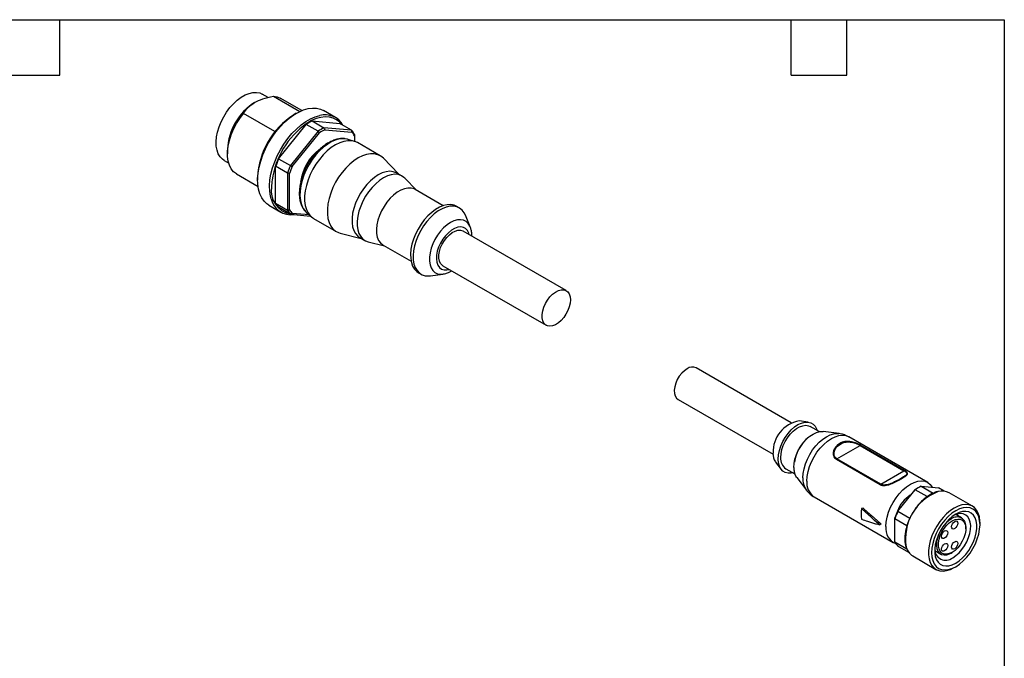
# Model space of a CAD drawing. Header units: millimetres. Extents: x 6 to 273, y 6 to 210.
# Tile 4 of 4: x 138 to 273, y 122 to 210. Entities that reach past the tile are written whole.
import ezdxf

# ---------------------------------------------------------------- set-up
doc = ezdxf.new("R2010")
doc.units = ezdxf.units.MM
doc.linetypes.add('SLD-Solid', pattern=[0])
doc.layers.add('TEXT', color=140, linetype='SLD-Solid', lineweight=25)

msp = doc.modelspace()

# ---------------------------------------------------------------- linework, layer by layer
for p, q in [((172.09, 198.88), (171.29, 199.34)), ((172.81, 199.06), (176.44, 196.97)), ((176.7, 197.09), (173.76, 198.79)), ((173.03, 194.2), (168.7, 196.69)), ((175.95, 196.72), (175.6, 196.51)), ((181.33, 196.15), (179.7, 197.09)), ((173.53, 190.48), (177.32, 195.2)), ((178.95, 194.26), (177.32, 195.2)), ((178.12, 195.66), (181.92, 195.32)), ((178.12, 195.66), (179.75, 194.72)), ((183.54, 194.39), (179.75, 194.72)), ((179.85, 194.46), (183.58, 194.12)), ((183.54, 194.39), (181.92, 195.32)), ((178.95, 194.26), (175.15, 189.54)), ((175.39, 189.4), (179.13, 194.04)), ((183.93, 192.86), (183.08, 193.13)), ((183.94, 193.61), (183.94, 192.86)), ((166.51, 191.75), (166.51, 191.14)), ((187.44, 190.89), (184.33, 192.69)), ((173.53, 190.48), (175.15, 189.54)), ((189.96, 188.4), (187.89, 190.54)), ((166.04, 190.25), (166.68, 189.88)), ((173.12, 184.39), (173.12, 189.45)), ((174.75, 188.51), (173.12, 189.45)), ((167.76, 188.4), (170.7, 186.69)), ((170.65, 187.94), (170.65, 187.53)), ((174.75, 188.51), (174.75, 183.45)), ((175.03, 183.49), (175.03, 188.47)), ((190.45, 188.11), (189.75, 188.52)), ((192.43, 186.16), (190.84, 187.81)), ((196.1, 184.04), (192.25, 186.27)), ((172.2, 184.1), (173.83, 183.16)), ((173.12, 184.39), (174.75, 183.45)), ((175.15, 182.88), (173.53, 183.82)), ((198.31, 183.75), (197.95, 183.95)), ((175.15, 182.88), (177.88, 182.63)), ((177.74, 182.77), (175.39, 182.98)), ((177.26, 183.2), (177.32, 183.15)), ((177.32, 183.15), (177.98, 182.55)), ((199.8, 181.14), (199.15, 182.73)), ((178.33, 182.29), (181.44, 180.5)), ((181.97, 180.28), (184.86, 179.56)), ((184.65, 179.68), (185.35, 179.28)), ((212.97, 172.4), (198.82, 180.56)), ((185.8, 179.09), (188.03, 178.54)), ((187.85, 178.64), (191.7, 176.42)), ((196.07, 175.8), (210.22, 167.64)), ((192.7, 174.86), (193.06, 174.66)), ((194.36, 174.43), (196.06, 174.67)), ((243.83, 154.29), (230.8, 161.81)), ((228.3, 157.48), (241.33, 149.96)), ((246.17, 154.38), (244.93, 154.53)), ((247.67, 153.06), (246.43, 153.77)), ((250.38, 152.79), (248.22, 153.08)), ((262.54, 146.09), (251.71, 152.34)), ((250.09, 149.34), (253.28, 151.18)), ((253.28, 151.18), (259.29, 147.71)), ((259.36, 147.73), (253.35, 151.2)), ((241.67, 148.89), (242.43, 147.89)), ((250.02, 149.28), (256.03, 145.81)), ((256.1, 145.87), (250.09, 149.34)), ((243.08, 147.97), (244.32, 147.26)), ((256.1, 145.87), (259.29, 147.71)), ((244.58, 146.77), (245.9, 145.04)), ((260.73, 145.05), (258.41, 142.16)), ((258.45, 142.15), (260.83, 145.1)), ((262.47, 144.15), (260.83, 145.1)), ((261.23, 145.36), (261.09, 145.28)), ((261.63, 145.57), (263.28, 144.62)), ((261.63, 145.57), (264.01, 145.36)), ((264.81, 144.89), (264.01, 145.36)), ((268.68, 142.83), (265.5, 144.67)), ((246.96, 144.11), (257.79, 137.86)), ((253.68, 142.59), (253.47, 142.52)), ((258.45, 142.15), (260.1, 141.2)), ((259.69, 140.16), (258.05, 141.11)), ((258.05, 137.94), (258.05, 141.11)), ((260.19, 141.38), (260.15, 141.3)), ((267.18, 141.22), (266.38, 141.68)), ((269.72, 140.3), (269.72, 140.55)), ((256.17, 140.4), (255.96, 140.28)), ((259.66, 140.05), (259.65, 140)), ((267.77, 139.75), (267.77, 139.91)), ((258.05, 137.94), (259.69, 137)), ((259.96, 136.5), (258.45, 137.37)), ((263.53, 136.75), (264.33, 136.28)), ((265.76, 136.42), (265.9, 136.5)), ((260.5, 136.01), (263.68, 134.17)), ((266.18, 134.42), (266.39, 134.54))]:
    msp.add_line(p, q)
at = {"flags": 128}
for points in [[(166.04, 190.25), (165.82, 190.41), (165.5, 190.73), (165.25, 191.15), (165.08, 191.64), (164.98, 192.2), (164.96, 192.81), (165.02, 193.47), (165.16, 194.15), (165.37, 194.85), (165.65, 195.55), (166, 196.23), (166.4, 196.88), (166.85, 197.49), (167.34, 198.03), (167.86, 198.51), (168.4, 198.92), (168.94, 199.23), (169.48, 199.45), (170, 199.57), (170.49, 199.58), (170.94, 199.5), (171.29, 199.34)], [(172.81, 199.06), (173.31, 198.98), (173.76, 198.79)], [(172.2, 184.1), (171.93, 184.28), (171.53, 184.66), (171.21, 185.12), (170.95, 185.67), (170.77, 186.29), (170.67, 186.98), (170.65, 187.72), (170.71, 188.51), (170.85, 189.32), (171.07, 190.16), (171.36, 191), (171.72, 191.84), (172.15, 192.66), (172.63, 193.44), (173.16, 194.19), (173.74, 194.88), (174.35, 195.5), (174.98, 196.05), (175.63, 196.52), (176.28, 196.89), (176.93, 197.17), (177.56, 197.36), (178.17, 197.43), (178.74, 197.41), (179.28, 197.28), (179.7, 197.09)], [(167.76, 188.4), (167.74, 188.4), (167.35, 188.7), (167.03, 189.1), (166.78, 189.59), (166.61, 190.16), (166.52, 190.8), (166.52, 191.5), (166.61, 192.23), (166.78, 193), (167.03, 193.78), (167.35, 194.55), (167.74, 195.3), (168.2, 196.02), (168.7, 196.69)], [(172.5, 184.97), (172.4, 185.35), (172.3, 186.04), (172.28, 186.78), (172.34, 187.57), (172.48, 188.38), (172.7, 189.22), (172.99, 190.06), (173.35, 190.9), (173.77, 191.72), (174.25, 192.5), (174.79, 193.25), (175.36, 193.94), (175.97, 194.56), (176.6, 195.11), (177.25, 195.58), (177.91, 195.95), (178.55, 196.24), (179.16, 196.41)], [(182.15, 195.19), (181.9, 195.49), (181.48, 195.82), (181.01, 196.06), (180.49, 196.2), (179.92, 196.23), (179.32, 196.16), (178.69, 195.98), (178.04, 195.71), (177.4, 195.33), (177.37, 195.31)], [(183.08, 193.13), (182.97, 193.16), (182.49, 193.23), (181.96, 193.2), (181.41, 193.06), (180.84, 192.83), (180.27, 192.5), (179.7, 192.08), (179.15, 191.58), (178.63, 191.01), (178.14, 190.38), (177.71, 189.7), (177.32, 188.98), (177, 188.25), (176.75, 187.51), (176.57, 186.78), (176.47, 186.07), (176.45, 185.4), (176.51, 184.77), (176.65, 184.21), (176.87, 183.72), (177.15, 183.32), (177.26, 183.2)], [(184.33, 192.69), (184, 192.84), (183.53, 192.95), (183.02, 192.96), (182.47, 192.87), (181.9, 192.68), (181.33, 192.39), (180.75, 192.01), (180.18, 191.55), (179.64, 191.01), (179.12, 190.4), (178.65, 189.74), (178.23, 189.04), (177.86, 188.31), (177.56, 187.57), (177.33, 186.82), (177.17, 186.09), (177.09, 185.38), (177.09, 184.71), (177.17, 184.09), (177.33, 183.54), (177.56, 183.06), (177.86, 182.66), (178.23, 182.36), (178.33, 182.29)], [(187.89, 190.54), (187.54, 190.83), (187.12, 191.04), (186.64, 191.15), (186.13, 191.16), (185.58, 191.07), (185.02, 190.88), (184.44, 190.59), (183.86, 190.21), (183.29, 189.75), (182.75, 189.21), (182.24, 188.61), (181.76, 187.95), (181.34, 187.25), (180.97, 186.52), (180.67, 185.77), (180.44, 185.03), (180.29, 184.29), (180.21, 183.58), (180.21, 182.91), (180.29, 182.3), (180.44, 181.74), (180.67, 181.26), (180.97, 180.87), (181.34, 180.56), (181.76, 180.35), (181.97, 180.28)], [(189.75, 188.52), (189.65, 188.57), (189.23, 188.71), (188.76, 188.76), (188.26, 188.69), (187.73, 188.53), (187.2, 188.27), (186.66, 187.91), (186.13, 187.47), (185.63, 186.95), (185.16, 186.37), (184.74, 185.74), (184.38, 185.07), (184.07, 184.38), (183.84, 183.68), (183.68, 183), (183.6, 182.34), (183.6, 181.71), (183.68, 181.14), (183.84, 180.64), (184.07, 180.22), (184.38, 179.88), (184.65, 179.68)], [(190.84, 187.81), (190.72, 187.92), (190.36, 188.16), (189.93, 188.31), (189.47, 188.35), (188.97, 188.29), (188.44, 188.12), (187.9, 187.86), (187.37, 187.5), (186.84, 187.06), (186.34, 186.54), (185.87, 185.96), (185.45, 185.33), (185.08, 184.66), (184.78, 183.97), (184.55, 183.28), (184.39, 182.59), (184.31, 181.93), (184.31, 181.31), (184.39, 180.74), (184.55, 180.23), (184.78, 179.81), (185.08, 179.47), (185.45, 179.22), (185.8, 179.09)], [(172.62, 187.55), (172.6, 187.36), (172.56, 186.59)], [(192.25, 186.27), (192.11, 186.34), (191.71, 186.45), (191.27, 186.46), (190.79, 186.37), (190.3, 186.18), (189.8, 185.89), (189.3, 185.51), (188.83, 185.06), (188.38, 184.53), (187.98, 183.95), (187.64, 183.34), (187.35, 182.7), (187.14, 182.05), (187, 181.41), (186.94, 180.81), (186.96, 180.24), (187.06, 179.73), (187.24, 179.29), (187.49, 178.94), (187.8, 178.67), (187.85, 178.64)], [(197.95, 183.95), (197.6, 184.11), (197.14, 184.19), (196.65, 184.18), (196.13, 184.06), (195.6, 183.84), (195.06, 183.53), (194.52, 183.13), (194, 182.65), (193.51, 182.1), (193.06, 181.49), (192.66, 180.84), (192.31, 180.16), (192.03, 179.46), (191.81, 178.76), (191.68, 178.08), (191.62, 177.42), (191.64, 176.81), (191.74, 176.25), (191.91, 175.76), (192.16, 175.34), (192.47, 175.02), (192.7, 174.86)], [(199.15, 182.73), (198.98, 183.07), (198.7, 183.44), (198.35, 183.72), (197.95, 183.91), (197.5, 183.99), (197.01, 183.97), (196.49, 183.85), (195.95, 183.63), (195.41, 183.32), (194.87, 182.92), (194.36, 182.44), (193.86, 181.89), (193.41, 181.29), (193.01, 180.64), (192.66, 179.95), (192.38, 179.26), (192.17, 178.56), (192.03, 177.87), (191.97, 177.22), (191.99, 176.6), (192.09, 176.04), (192.26, 175.55), (192.51, 175.14), (192.83, 174.81), (193.2, 174.58), (193.63, 174.44), (194.11, 174.41), (194.36, 174.43)], [(199.8, 181.14), (199.75, 181.26), (199.52, 181.61), (199.23, 181.88), (198.87, 182.05), (198.47, 182.12), (198.04, 182.09), (197.57, 181.96), (197.1, 181.73), (196.62, 181.41), (196.16, 181.01), (195.72, 180.53), (195.32, 180), (194.96, 179.42), (194.67, 178.82), (194.44, 178.2), (194.29, 177.59), (194.21, 177), (194.21, 176.44), (194.29, 175.94), (194.44, 175.51), (194.67, 175.16), (194.96, 174.89), (195.32, 174.72), (195.72, 174.65), (196.06, 174.67)], [(199.67, 180.08), (199.61, 180.29), (199.43, 180.64), (199.17, 180.91), (198.86, 181.07), (198.5, 181.13), (198.09, 181.08), (197.67, 180.93), (197.23, 180.68), (196.81, 180.34), (196.4, 179.92), (196.04, 179.44), (195.72, 178.91), (195.47, 178.36), (195.29, 177.8), (195.19, 177.25), (195.17, 176.74), (195.23, 176.28), (195.37, 175.89), (195.59, 175.58), (195.87, 175.36), (196.21, 175.25), (196.6, 175.24), (196.92, 175.31)], [(196.07, 175.8), (195.97, 175.87), (195.75, 176.11), (195.59, 176.44), (195.51, 176.84), (195.51, 177.29), (195.59, 177.78), (195.75, 178.29), (195.97, 178.79), (196.26, 179.27), (196.59, 179.7), (196.96, 180.07), (197.35, 180.37), (197.74, 180.57), (198.12, 180.68), (198.48, 180.68), (198.79, 180.58), (198.82, 180.56)], [(213.54, 171.14), (213.5, 170.67), (213.38, 170.16), (213.19, 169.66), (212.93, 169.16), (212.62, 168.71), (212.27, 168.3), (211.89, 167.97), (211.49, 167.72), (211.1, 167.56), (210.73, 167.51), (210.4, 167.56), (210.12, 167.7), (209.89, 167.95), (209.74, 168.27), (209.66, 168.67), (209.66, 169.13), (209.74, 169.62), (209.89, 170.13), (210.12, 170.63), (210.4, 171.11), (210.73, 171.54), (211.1, 171.91), (211.49, 172.2), (211.89, 172.41), (212.27, 172.51), (212.62, 172.52), (212.93, 172.42), (213.19, 172.22), (213.38, 171.94), (213.5, 171.57), (213.54, 171.14)], [(229.55, 161.69), (229.17, 161.42), (228.81, 161.07), (228.48, 160.66), (228.2, 160.19), (227.99, 159.7), (227.85, 159.21), (227.79, 158.74), (227.81, 158.31), (227.91, 157.95), (228.09, 157.66), (228.3, 157.48)], [(242.03, 149.3), (242.07, 149.87), (242.2, 150.47), (242.4, 151.08), (242.67, 151.69), (243, 152.27), (243.39, 152.81), (243.82, 153.29), (244.28, 153.7), (244.75, 154.02), (245.23, 154.24), (245.69, 154.36), (246.12, 154.38), (246.5, 154.29), (246.84, 154.1), (247.11, 153.81), (247.31, 153.43), (247.38, 153.23)], [(242.39, 149.51), (242.43, 150.03), (242.55, 150.59), (242.74, 151.15), (243, 151.71), (243.33, 152.23), (243.7, 152.71), (244.11, 153.13), (244.54, 153.47), (244.97, 153.72), (245.4, 153.88), (245.81, 153.93), (246.18, 153.88), (246.43, 153.77)], [(244.18, 148.15), (244.22, 148.7), (244.34, 149.28), (244.54, 149.88), (244.8, 150.47), (245.13, 151.03), (245.51, 151.56), (245.93, 152.02), (246.37, 152.42), (246.83, 152.73), (247.29, 152.95), (247.74, 153.07), (248.16, 153.09), (248.22, 153.08)], [(245.42, 146.73), (245.46, 147.34), (245.58, 147.98), (245.78, 148.64), (246.04, 149.3), (246.37, 149.94), (246.76, 150.55), (247.2, 151.1), (247.67, 151.6), (248.17, 152.03), (248.67, 152.37), (249.18, 152.61), (249.68, 152.76), (250.15, 152.81), (250.37, 152.79)], [(245.98, 146.29), (246.02, 146.92), (246.14, 147.58), (246.34, 148.26), (246.62, 148.94), (246.96, 149.6), (247.36, 150.23), (247.81, 150.8), (248.3, 151.32), (248.81, 151.76), (249.34, 152.11), (249.86, 152.36), (250.37, 152.52), (250.86, 152.56), (251.31, 152.51), (251.71, 152.34)], [(244.03, 147.42), (243.82, 147.38), (243.39, 147.36), (243, 147.45), (242.67, 147.65), (242.4, 147.94), (242.2, 148.32), (242.07, 148.78), (242.03, 149.3)], [(244.58, 146.77), (244.54, 146.82), (244.45, 146.96)], [(256.81, 140.04), (256.85, 140.67), (256.98, 141.33), (257.18, 142.01), (257.45, 142.69), (257.79, 143.35), (258.2, 143.97), (258.64, 144.55), (259.13, 145.06), (259.64, 145.5), (260.17, 145.85), (260.69, 146.11), (261.21, 146.26), (261.69, 146.31), (262.14, 146.25), (262.54, 146.09), (262.89, 145.82), (263.16, 145.46), (263.18, 145.43)], [(269.72, 140.55), (269.71, 140.85), (269.63, 141.4), (269.47, 141.9), (269.24, 142.31), (268.94, 142.65), (268.58, 142.89), (268.17, 143.03), (267.71, 143.07), (267.22, 143.01), (266.71, 142.85), (266.18, 142.59), (265.65, 142.24), (265.14, 141.8), (264.65, 141.3), (264.19, 140.73), (263.78, 140.11), (263.42, 139.45), (263.12, 138.78), (262.89, 138.1), (262.73, 137.42), (262.65, 136.77), (262.65, 136.16), (262.73, 135.61), (262.89, 135.11), (263.12, 134.7), (263.42, 134.36), (263.78, 134.12), (264.19, 133.98), (264.65, 133.94), (265.14, 134), (265.65, 134.16), (266.18, 134.42), (266.18, 134.42)], [(266.39, 134.54), (266.91, 134.89), (267.42, 135.33), (267.9, 135.83), (268.35, 136.41), (268.74, 137.03), (269.08, 137.68), (269.35, 138.35), (269.55, 139.02), (269.67, 139.68), (269.72, 140.3), (269.67, 140.88), (269.55, 141.39), (269.35, 141.83), (269.08, 142.19), (268.74, 142.45), (268.35, 142.61), (267.9, 142.67), (267.42, 142.63), (266.91, 142.47), (266.39, 142.22), (265.87, 141.87), (265.36, 141.44), (264.88, 140.93), (264.44, 140.36), (264.04, 139.74), (263.7, 139.09), (263.43, 138.42), (263.23, 137.74), (263.11, 137.09), (263.07, 136.46), (263.11, 135.89), (263.23, 135.37), (263.43, 134.93), (263.7, 134.57), (264.04, 134.31), (264.44, 134.15), (264.88, 134.09), (265.36, 134.14), (265.87, 134.29), (266.39, 134.54)], [(266.39, 135.03), (266.87, 135.36), (267.33, 135.76), (267.77, 136.23), (268.17, 136.77), (268.52, 137.35), (268.82, 137.95), (269.05, 138.57), (269.2, 139.18), (269.28, 139.77), (269.28, 140.33), (269.2, 140.83), (269.05, 141.26), (268.82, 141.61), (268.52, 141.88), (268.17, 142.05), (267.77, 142.12), (267.33, 142.09), (266.87, 141.96), (266.39, 141.73), (265.91, 141.41), (265.45, 141.01), (265.01, 140.53), (264.61, 140), (264.26, 139.42), (263.96, 138.81), (263.74, 138.19), (263.58, 137.58), (263.5, 136.99), (263.5, 136.44), (263.58, 135.94), (263.74, 135.5), (263.96, 135.15), (264.26, 134.88), (264.61, 134.71), (265.01, 134.64), (265.45, 134.67), (265.91, 134.8), (266.39, 135.03)], [(265.97, 135.77), (266.41, 136.07), (266.84, 136.45), (267.24, 136.91), (267.6, 137.41), (267.9, 137.96), (268.15, 138.53), (268.32, 139.1), (268.42, 139.66), (268.44, 140.18), (268.38, 140.66), (268.24, 141.06), (268.03, 141.39), (267.76, 141.63), (267.42, 141.78), (267.04, 141.82), (266.63, 141.76), (266.19, 141.6), (266.17, 141.59)], [(265.9, 140.83), (266.29, 141.01), (266.66, 141.08), (267, 141.05), (267.29, 140.92), (267.52, 140.69), (267.68, 140.37), (267.76, 139.97), (267.76, 139.52), (267.68, 139.03), (267.52, 138.52), (267.29, 138.02), (267, 137.55), (266.66, 137.13), (266.29, 136.78), (265.9, 136.5), (265.51, 136.33), (265.13, 136.25), (264.8, 136.28), (264.5, 136.42), (264.27, 136.65), (264.11, 136.97), (264.03, 137.37), (264.03, 137.82), (264.11, 138.31), (264.27, 138.81), (264.5, 139.31), (264.8, 139.78), (265.13, 140.2), (265.51, 140.56), (265.9, 140.83)], [(266.25, 139.77), (266.09, 139.71), (265.95, 139.74), (265.86, 139.85), (265.83, 140.02), (265.86, 140.22), (265.95, 140.43), (266.09, 140.62), (266.25, 140.75), (266.41, 140.81), (266.55, 140.78), (266.64, 140.67), (266.67, 140.51), (266.64, 140.3), (266.55, 140.09), (266.41, 139.9), (266.25, 139.77)], [(264.87, 138.46), (264.71, 138.41), (264.57, 138.43), (264.48, 138.54), (264.45, 138.71), (264.48, 138.92), (264.57, 139.13), (264.71, 139.31), (264.87, 139.44), (265.03, 139.5), (265.17, 139.47), (265.26, 139.37), (265.3, 139.2), (265.26, 138.99), (265.17, 138.78), (265.03, 138.59), (264.87, 138.46)], [(264.05, 138.99), (264.05, 138.99), (263.87, 138.47), (263.76, 137.95), (263.74, 137.47), (263.8, 137.04), (263.95, 136.68), (264.16, 136.41), (264.44, 136.23), (264.78, 136.15), (265.15, 136.18), (265.55, 136.32), (265.76, 136.42)], [(264.87, 136.71), (264.71, 136.65), (264.57, 136.68), (264.48, 136.78), (264.45, 136.95), (264.48, 137.16), (264.57, 137.37), (264.71, 137.56), (264.87, 137.69), (265.03, 137.74), (265.17, 137.72), (265.26, 137.61), (265.3, 137.44), (265.26, 137.24), (265.17, 137.03), (265.03, 136.84), (264.87, 136.71)], [(266.25, 136.99), (266.09, 136.94), (265.95, 136.96), (265.86, 137.07), (265.83, 137.24), (265.86, 137.45), (265.95, 137.66), (266.09, 137.84), (266.25, 137.97), (266.41, 138.03), (266.55, 138), (266.64, 137.9), (266.67, 137.73), (266.64, 137.52), (266.55, 137.31), (266.41, 137.13), (266.25, 136.99)]]:
    msp.add_lwpolyline(points, dxfattribs=at)
for centre, radius, start, end in [((174.53, 191.41), 8.03, 122.4469, 177.5531), ((181.34, 187.48), 10.7, 122.4477, 177.5577), ((179.91, 193.72), 2.79, 28.8603, 105.5363), ((184.04, 185.9), 11.53, 125.3388, 171.8074), ((181.1, 189.57), 6.78, 116.0755, 123.9191), ((182.73, 188.63), 6.78, 116.0755, 123.9191), ((182.78, 188.55), 6.59, 116.3943, 123.6003), ((181.38, 192.44), 2.9, 28.1943, 42.007), ((181.47, 192.26), 2.82, 28.7545, 41.4469), ((184.16, 185.76), 11.63, 156.0578, 161.5309), ((183.13, 186.45), 6.64, 127.3354, 172.7885), ((185.78, 184.82), 11.63, 156.0578, 161.5309), ((185.75, 184.85), 11.31, 156.2802, 161.3084), ((175.7, 186.05), 3.18, 170.1678, 258.6782), ((175.23, 185.61), 2.81, 193.1811, 278.5569), ((175.68, 185.76), 2.9, 208.1943, 222.007), ((177.31, 184.82), 2.9, 208.1943, 222.007), ((177.51, 184.85), 2.82, 208.7545, 221.4469), ((230.28, 160.69), 1.24, 65.1287, 126.1818), ((245.65, 150.27), 4.32, 99.5686, 182.0179), ((249.54, 148.11), 5.34, 128.1728, 171.8326), ((243.33, 150.03), 2.01, 177.3557, 214.2354), ((244.04, 149.33), 1.67, 174.0333, 234.6545), ((246.57, 148.06), 2.39, 177.9967, 207.4891), ((248.13, 146.59), 2.71, 177.0007, 214.5441), ((248.29, 146.03), 2.33, 173.5491, 235.1388), ((266.39, 138.38), 6.89, 110.4636, 189.6081), ((263.49, 141.13), 4.79, 120.0717, 125.1527), ((263.52, 141.36), 4.61, 114.1977, 125.797), ((265.17, 140.41), 4.61, 114.1977, 125.797), ((264.54, 142.87), 2.04, 62.1083, 105.7497), ((262.53, 140.63), 4.41, 122.7344, 159.9694), ((258.16, 141.78), 4.74, 171.0975, 188.9025), ((265.28, 138.96), 7.58, 155.0493, 162.5394), ((265.6, 138.78), 7.9, 154.7473, 162.8413), ((267.25, 137.83), 7.9, 154.7473, 162.8413), ((267.73, 137.83), 3.8, 121.3132, 143.1795), ((266.54, 140.11), 1.25, 350.9325, 129.0567), ((258.99, 139.75), 2.2, 172.466, 248.3754), ((259.85, 138.78), 1.98, 204.903, 225.2983), ((261.61, 137.76), 2.07, 194.7649, 237.5651), ((265.01, 136.94), 1.51, 178.769, 309.388)]:
    msp.add_arc(centre, radius, start, end)
for points, knots in [([(170.23, 198.18), (170.56, 198.38), (170.92, 198.54), (171.77, 198.83), (172.25, 198.95), (172.81, 199.06)], [0, 0, 0, 0, 0.5, 0.5, 1, 1, 1, 1]), ([(168.7, 196.69), (168.9, 197.02), (169.11, 197.29), (169.61, 197.78), (169.89, 197.99), (170.23, 198.18)], [0, 0, 0, 0, 0.5, 0.5, 1, 1, 1, 1]), ([(183.06, 193.13), (182.93, 193.17), (182.64, 193.25), (182.16, 193.26), (181.63, 193.19), (181.08, 193.03), (180.53, 192.77), (179.97, 192.43), (179.42, 192.01), (178.9, 191.52), (178.4, 190.96), (177.95, 190.36), (177.53, 189.71), (177.18, 189.04), (176.88, 188.34), (176.64, 187.63), (176.47, 186.93), (176.38, 186.29), (176.37, 185.9), (176.36, 185.73)], [0, 0, 0, 0, 0.047221, 0.104146, 0.162254, 0.22168, 0.282101, 0.343039, 0.404091, 0.465053, 0.525892, 0.586626, 0.647299, 0.707964, 0.768669, 0.829462, 0.890402, 0.951544, 1, 1, 1, 1]), ([(176.36, 185.73), (176.36, 185.61), (176.37, 185.28), (176.44, 184.77), (176.6, 184.21), (176.84, 183.72), (177.06, 183.38), (177.23, 183.25), (177.26, 183.22)], [0, 0, 0, 0, 0.111762, 0.322961, 0.534151, 0.743306, 0.948316, 1, 1, 1, 1]), ([(200.02, 179.87), (200.02, 179.92), (200.04, 180.17), (199.97, 180.57), (199.89, 180.95), (199.8, 181.12), (199.79, 181.15)], [0, 0, 0, 0, 0.094446, 0.538837, 0.931723, 1, 1, 1, 1]), ([(196.09, 174.68), (196.21, 174.7), (196.49, 174.74), (196.89, 174.89), (197.16, 175.05), (197.27, 175.11)], [0, 0, 0, 0, 0.292351, 0.706199, 1, 1, 1, 1]), ([(251.71, 152.33), (251.57, 152.41), (251.26, 152.58), (250.8, 152.73), (250.49, 152.77), (250.36, 152.79)], [0, 0, 0, 0, 0.327522, 0.739915, 1, 1, 1, 1]), ([(253.35, 151.2), (253.25, 151.26), (253.04, 151.37), (252.67, 151.52), (252.27, 151.65), (251.76, 151.74), (251.13, 151.73), (250.47, 151.48), (249.92, 151.03), (249.64, 150.52), (249.57, 150.09), (249.61, 149.76), (249.75, 149.47), (249.93, 149.34), (250.02, 149.28)], [0, 0, 0, 0, 0.060168, 0.122148, 0.182269, 0.247068, 0.365917, 0.50006, 0.631347, 0.752828, 0.817998, 0.87751, 0.940038, 1, 1, 1, 1]), ([(250.09, 149.34), (250.01, 149.4), (249.84, 149.52), (249.72, 149.79), (249.68, 150.09), (249.76, 150.49), (250.03, 150.97), (250.56, 151.38), (251.18, 151.64), (251.78, 151.66), (252.27, 151.58), (252.64, 151.48), (252.99, 151.34), (253.19, 151.23), (253.28, 151.18)], [0, 0, 0, 0, 0.059194, 0.120461, 0.180102, 0.244426, 0.368308, 0.499948, 0.632793, 0.755724, 0.819917, 0.879895, 0.940741, 1, 1, 1, 1]), ([(244.17, 148.1), (244.18, 147.95), (244.2, 147.63), (244.29, 147.26), (244.41, 147.06), (244.45, 146.98)], [0, 0, 0, 0, 0.357509, 0.755216, 1, 1, 1, 1]), ([(256.03, 145.81), (256.13, 145.76), (256.34, 145.67), (256.71, 145.66), (257.11, 145.74), (257.62, 145.92), (258.26, 146.22), (258.92, 146.6), (259.46, 146.92), (259.74, 147.14), (259.81, 147.3), (259.76, 147.43), (259.63, 147.57), (259.45, 147.68), (259.36, 147.73)], [0, 0, 0, 0, 0.0600343, 0.1225205, 0.1820513, 0.2472161, 0.3688292, 0.5000447, 0.6341585, 0.7530137, 0.817743, 0.8778123, 0.939816, 1, 1, 1, 1]), ([(259.29, 147.71), (259.37, 147.66), (259.54, 147.56), (259.66, 147.42), (259.7, 147.3), (259.62, 147.13), (259.35, 146.92), (258.82, 146.61), (258.2, 146.26), (257.6, 145.97), (257.11, 145.8), (256.74, 145.74), (256.38, 145.74), (256.19, 145.83), (256.1, 145.87)], [0, 0, 0, 0, 0.059282, 0.120153, 0.180165, 0.244218, 0.367332, 0.499958, 0.631626, 0.755531, 0.81995, 0.879511, 0.940769, 1, 1, 1, 1]), ([(245.9, 145.07), (245.95, 145), (246.1, 144.78), (246.46, 144.46), (246.77, 144.2), (246.96, 144.12), (246.96, 144.11)], [0, 0, 0, 0, 0.172723, 0.568884, 0.99933, 1, 1, 1, 1]), ([(260.83, 145.1), (260.81, 145.09), (260.78, 145.08), (260.74, 145.06), (260.73, 145.05)], [0, 0, 0, 0, 0.562622, 1, 1, 1, 1]), ([(263.9, 144.84), (263.84, 144.83), (263.67, 144.79), (263.5, 144.72), (263.39, 144.67)], [0, 0, 0, 0, 0.358839, 1, 1, 1, 1]), ([(262.41, 144.1), (262.34, 144.05), (262.1, 143.89), (261.71, 143.52), (261.25, 143.02), (260.82, 142.47), (260.46, 141.91), (260.27, 141.54), (260.19, 141.38)], [0, 0, 0, 0, 0.0797571, 0.272552, 0.4651443, 0.6575613, 0.8498739, 1, 1, 1, 1]), ([(255.96, 140.28), (255.67, 140.53), (255.2, 140.94), (254.55, 141.53), (254.01, 142.02), (253.65, 142.35), (253.47, 142.52)], [0, 0, 0, 0, 0.339999, 0.559999, 0.78, 1, 1, 1, 1]), ([(253.68, 142.59), (253.96, 142.34), (254.42, 141.93), (255.06, 141.36), (255.62, 140.88), (255.99, 140.56), (256.17, 140.4)], [0, 0, 0, 0, 0.339999, 0.559999, 0.78, 1, 1, 1, 1]), ([(258.41, 142.16), (258.41, 142.16), (258.43, 142.15), (258.44, 142.15), (258.45, 142.15)], [0, 0, 0, 0, 0.557378, 1, 1, 1, 1]), ([(253.47, 141.05), (253.75, 140.96), (254.21, 140.81), (254.85, 140.61), (255.4, 140.44), (255.78, 140.33), (255.96, 140.28)], [0, 0, 0, 0, 0.339999, 0.559999, 0.78, 1, 1, 1, 1]), ([(258.05, 141.11), (258.05, 141.13), (258.05, 141.18), (258.05, 141.22), (258.05, 141.24)], [0, 0, 0, 0, 0.562622, 1, 1, 1, 1]), ([(259.65, 140), (259.64, 139.98), (259.56, 139.75), (259.48, 139.3), (259.4, 138.67), (259.4, 138.08), (259.45, 137.62), (259.53, 137.38), (259.56, 137.31)], [0, 0, 0, 0, 0.019424, 0.237781, 0.456505, 0.675653, 0.895174, 1, 1, 1, 1])]:
    msp.add_open_spline(points, degree=3, knots=knots)
for points in [[(179.75, 194.72), (179.78, 194.64), (179.81, 194.55), (179.85, 194.46)], [(179.13, 194.04), (179.07, 194.12), (179.01, 194.19), (178.95, 194.26)], [(183.58, 194.12), (183.57, 194.21), (183.56, 194.3), (183.54, 194.39)], [(183.94, 193.81), (183.94, 193.75), (183.94, 193.68), (183.94, 193.61)], [(175.15, 189.54), (175.23, 189.49), (175.31, 189.44), (175.39, 189.4)], [(175.03, 188.47), (174.94, 188.48), (174.85, 188.5), (174.75, 188.51)], [(174.75, 183.45), (174.85, 183.46), (174.94, 183.47), (175.03, 183.49)], [(175.39, 182.98), (175.31, 182.94), (175.23, 182.91), (175.15, 182.88)], [(253.28, 151.18), (253.29, 151.19), (253.32, 151.2), (253.34, 151.2), (253.35, 151.2)], [(250.09, 149.34), (250.07, 149.33), (250.05, 149.32), (250.03, 149.29), (250.02, 149.28)], [(259.36, 147.73), (259.35, 147.73), (259.33, 147.73), (259.3, 147.72), (259.29, 147.71)], [(256.03, 145.81), (256.04, 145.82), (256.06, 145.85), (256.09, 145.86), (256.1, 145.87)]]:
    msp.add_open_spline(points, degree=3)
at = {"layer": 'TEXT'}
for p, q in [((6.35, 209.55), (273.05, 209.55)), ((143.51, 201.93), (143.51, 209.55)), ((243.84, 201.93), (243.84, 209.55)), ((251.46, 201.93), (251.46, 209.55)), ((273.05, 209.55), (273.05, 6.35)), ((135.89, 201.93), (143.51, 201.93)), ((243.84, 201.93), (251.46, 201.93))]:
    msp.add_line(p, q, dxfattribs=at)

doc.saveas('drawing.dxf')
